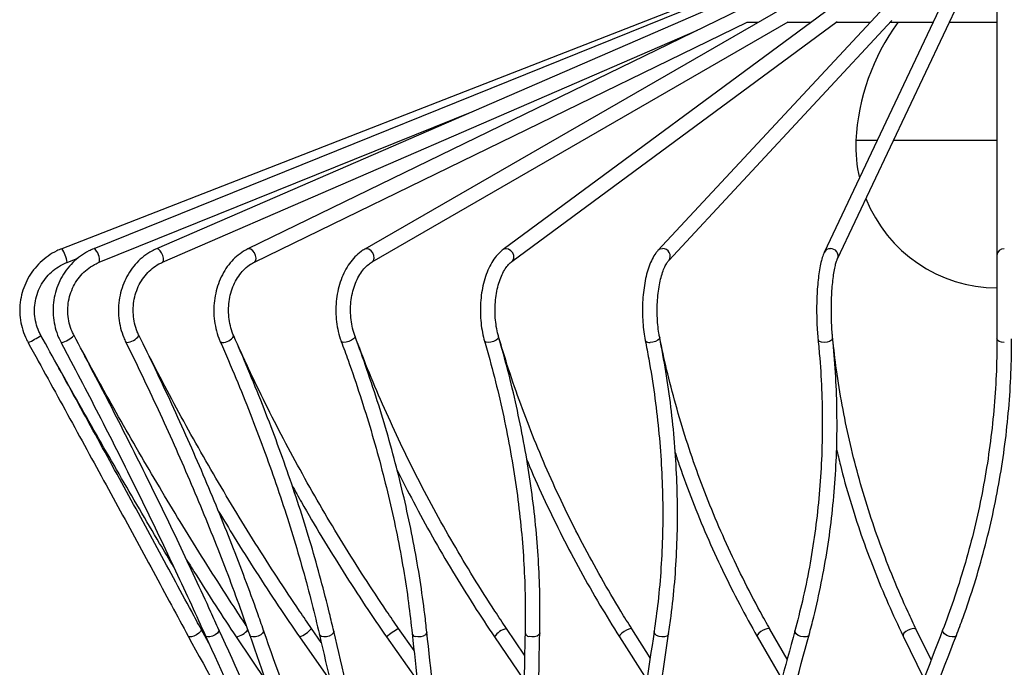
# Model space of a CAD drawing. Header units: millimetres. Extents: x -205 to 202, y -5 to 1774.
# Tile 6 of 11: x -199 to 2, y 618 to 750. Entities that reach past the tile are written whole.
import ezdxf

# ---------------------------------------------------------------- set-up
doc = ezdxf.new("R2010")
doc.units = ezdxf.units.MM

msp = doc.modelspace()

# ---------------------------------------------------------------- linework, layer by layer
at = {"color": 7, "linetype": 'Continuous', "lineweight": 25}
for p, q in [((-38.11, 762.45), (-190.3, 703.1)), ((-36.79, 762.45), (-183.8, 703.1)), ((-34.2, 762.43), (-171.01, 703.08)), ((-30.44, 762.39), (-152.39, 703.05)), ((-25.64, 762.33), (-128.57, 703.01)), ((-19.98, 762.22), (-100.38, 702.91)), ((-13.69, 761.98), (-68.82, 702.73)), ((-6.94, 761.5), (-34.93, 702.35)), ((0.26, 760.64), (0.26, 684.71)), ((-32.22, 701.06), (-4.61, 759.42)), ((-151.07, 700.36), (-50.62, 749.23)), ((-127.07, 700.41), (-42.27, 749.28)), ((-98.6, 700.5), (-32.33, 749.38)), ((-66.62, 700.68), (-21.15, 749.56)), ((-48.45, 749.18), (-50.72, 749.18)), ((-37.65, 749.18), (-42.44, 749.18)), ((-25.6, 749.18), (-32.6, 749.18)), ((-12.77, 749.18), (-21.5, 749.18)), ((0.26, 749.18), (-9.45, 749.18)), ((-169.82, 700.33), (-60.79, 747.62)), ((-182.68, 700.32), (-106.43, 731.1)), ((-190.3, 703.1), (-190.3, 703.1)), ((-183.76, 703.1), (-183.8, 703.1)), ((-189.21, 700.31), (-187.03, 701.16)), ((-160.35, 622.75), (-161.91, 625.56)), ((-137.44, 622.87), (-139.42, 625.7)), ((-118.52, 621.23), (-121.68, 625.7)), ((-95.99, 620.31), (-99.67, 625.69)), ((-70.39, 619.77), (-74.16, 625.65)), ((-48.61, 624.11), (-43.6, 615.38)), ((-42.48, 619.47), (-46, 625.59)), ((-40.92, 625.21), (-40.91, 625.24)), ((-18.87, 624.19), (-14.62, 615.51)), ((-13.15, 619.33), (-16.17, 625.5)), ((-154.81, 624.02), (-148.66, 614.9)), ((-141.89, 624), (-135.55, 614.96)), ((-124.14, 623.99), (-117.83, 615.04)), ((-102.16, 624.01), (-96.09, 615.13)), ((-76.69, 624.04), (-71.06, 615.25))]:
    msp.add_line(p, q, dxfattribs=at)
at = {"color": 8, "linetype": 'Continuous', "lineweight": 25}
for p, q in [((-24.16, 725.12), (-28.49, 725.12)), ((0.26, 725.12), (-20.84, 725.12)), ((-170.9, 703.1), (-171.01, 703.08)), ((-152.16, 703.1), (-152.39, 703.05)), ((-128.18, 703.1), (-128.57, 703.01)), ((-190.42, 683.98), (-190.48, 684)), ((-161.11, 624.41), (-161.23, 624.34)), ((-160.92, 624.1), (-161.03, 624.23))]:
    msp.add_line(p, q, dxfattribs=at)
at = {"color": 8, "linetype": 'Continuous', "lineweight": 25, "flags": 128}
for points in [[(-169.82, 700.33), (-169.71, 700.41), (-169.6, 700.72), (-169.61, 701.17), (-169.75, 701.71), (-169.98, 702.24), (-170.29, 702.69), (-170.61, 703), (-170.9, 703.1)], [(-151.07, 700.36), (-150.98, 700.41), (-150.78, 700.72), (-150.73, 701.17), (-150.83, 701.71), (-151.06, 702.24), (-151.4, 702.69), (-151.78, 703), (-152.16, 703.1)], [(-127.06, 700.41), (-127.05, 700.41), (-126.77, 700.72), (-126.65, 701.17), (-126.71, 701.71), (-126.93, 702.24), (-127.29, 702.69), (-127.73, 703), (-128.18, 703.1)], [(-99.78, 703.1), (-100.24, 703), (-100.38, 702.91)], [(-98.6, 700.5), (-98.39, 700.72), (-98.2, 701.17), (-98.22, 701.71), (-98.42, 702.24), (-98.79, 702.69), (-99.27, 703), (-99.78, 703.1)], [(-67.91, 703.1), (-68.43, 703), (-68.82, 702.73)], [(-130.56, 685.23), (-130.55, 685.22), (-130.6, 684.99), (-130.86, 684.71), (-131.28, 684.43), (-131.8, 684.19), (-132.36, 684.04), (-132.85, 683.98)], [(-103.42, 683.98), (-103.86, 684.04), (-104.12, 684.19), (-104.17, 684.29)], [(-101.29, 685.13), (-101.29, 684.99), (-101.46, 684.71), (-101.82, 684.43), (-102.32, 684.19), (-102.88, 684.04), (-103.42, 683.98)], [(-68.47, 685), (-68.47, 684.99), (-68.54, 684.71), (-68.83, 684.43), (-69.29, 684.19), (-69.84, 684.04), (-70.42, 683.98)], [(-34.95, 683.98), (-35.5, 684.04), (-35.92, 684.19), (-36.16, 684.43), (-36.2, 684.56)], [(-33.22, 684.86), (-33.24, 684.71), (-33.44, 684.43), (-33.84, 684.19), (-34.37, 684.04), (-34.95, 683.98)], [(1.76, 683.98), (1.19, 684.04), (0.7, 684.19), (0.38, 684.43), (0.26, 684.71)], [(-177.1, 683.98), (-177.27, 684.04), (-177.27, 684.04)], [(-157.69, 683.98), (-157.95, 684.04), (-158.01, 684.1)], [(-132.85, 683.98), (-133.2, 684.04), (-133.37, 684.18)], [(-161.9, 625.56), (-161.89, 625.38), (-162.05, 625.09), (-162.39, 624.75), (-162.86, 624.44), (-163.38, 624.18), (-163.88, 624.03), (-164.28, 624), (-164.52, 624.1)], [(-158.3, 625.46), (-158.28, 625.38), (-158.35, 625.09), (-158.62, 624.75), (-159.05, 624.44), (-159.58, 624.18), (-160.12, 624.03), (-160.59, 624), (-160.92, 624.1)], [(-151.78, 624.1), (-152.01, 624.31), (-152.03, 624.36)], [(-149.19, 625.34), (-149.19, 625.09), (-149.39, 624.75), (-149.77, 624.44), (-150.28, 624.18), (-150.84, 624.03), (-151.36, 624), (-151.78, 624.1)], [(-137.41, 624.1), (-137.73, 624.31), (-137.83, 624.51)], [(-134.9, 625.18), (-134.89, 625.09), (-135, 624.75), (-135.32, 624.44), (-135.8, 624.18), (-136.36, 624.03), (-136.93, 624), (-137.41, 624.1)], [(-115.93, 625), (-115.97, 624.75), (-116.21, 624.44), (-116.64, 624.18), (-117.18, 624.03), (-117.77, 624), (-118.3, 624.1)], [(-92.91, 624.81), (-92.92, 624.75), (-93.08, 624.44), (-93.44, 624.18), (-93.96, 624.03), (-94.54, 624), (-95.1, 624.1)], [(-74.16, 625.65), (-74.18, 625.67), (-74.38, 625.7), (-74.75, 625.6), (-75.21, 625.38), (-75.71, 625.09), (-76.17, 624.75), (-76.51, 624.44), (-76.69, 624.18), (-76.69, 624.04)], [(-68.6, 624.1), (-69.11, 624.31), (-69.46, 624.61), (-69.61, 624.94), (-69.61, 625.08)], [(-66.65, 624.63), (-66.72, 624.44), (-67.01, 624.18), (-67.47, 624.03), (-68.03, 624), (-68.6, 624.1)], [(-46, 625.59), (-46.1, 625.67), (-46.4, 625.7), (-46.84, 625.6), (-47.35, 625.38), (-47.86, 625.09), (-48.28, 624.75), (-48.55, 624.44), (-48.63, 624.18), (-48.61, 624.11)], [(-39.71, 624.1), (-40.24, 624.31), (-40.66, 624.61), (-40.89, 624.94), (-40.92, 625.21)], [(-38.02, 624.45), (-38.03, 624.44), (-38.23, 624.18), (-38.62, 624.03), (-39.14, 624), (-39.71, 624.1)], [(-16.17, 625.5), (-16.18, 625.52), (-16.39, 625.67), (-16.78, 625.7), (-17.28, 625.6), (-17.82, 625.38), (-18.31, 625.09), (-18.68, 624.75), (-18.87, 624.44), (-18.87, 624.19)], [(-9.4, 624.1), (-9.95, 624.31), (-10.41, 624.61), (-10.72, 624.94), (-10.82, 625.26), (-10.8, 625.39)], [(-8, 624.31), (-8.09, 624.18), (-8.4, 624.03), (-8.86, 624), (-9.4, 624.1)]]:
    msp.add_lwpolyline(points, dxfattribs=at)
at = {"color": 7, "linetype": 'Continuous', "lineweight": 25}
for centre, radius, start, end in [((16.54, 722.68), 45.1, 144.0084, 176.8962), ((0.45, 724.05), 28.96, 177.8799, 193.0508), ((0.45, 724.05), 28.96, 201.8034, 269.6269)]:
    msp.add_arc(centre, radius, start, end, dxfattribs=at)
at = {"color": 8, "linetype": 'Continuous', "lineweight": 25}
for centre, radius, start, end in [((-196.38, 699.13), 7.27, 9.3137, 33.1358), ((-185.4, 700.86), 2.78, 348.7191, 53.7707), ((-67.86, 701.58), 1.53, 324.2092, 92.0977), ((-33.71, 701.74), 1.36, 88.5098, 153.6541), ((-33.6, 701.62), 1.49, 338.4746, 92.9739), ((1.72, 701.65), 1.45, 88.0606, 177.9195), ((-202.69, 696.99), 14.12, 292.8796, 305.0525), ((-191.47, 688.94), 5.06, 281.9923, 315.928), ((-177.43, 687.55), 3.58, 275.2204, 322.6273), ((-157.63, 686.73), 2.75, 268.7422, 328.9469), ((-70.61, 684.89), 0.929, 210.7662, 282.314), ((-155.62, 628.12), 4.18, 281.1966, 320.548), ((-144.77, 630.82), 7.41, 292.8822, 316.2438), ((-114.01, 612.01), 15.7, 119.2539, 130.2189), ((-118.18, 624.84), 0.749, 191.2387, 260.6749), ((-98.87, 621.81), 3.96, 101.7085, 146.2527), ((-94.98, 625.04), 0.948, 189.427, 262.5032)]:
    msp.add_arc(centre, radius, start, end, dxfattribs=at)
at = {"color": 7, "linetype": 'Continuous', "lineweight": 25}
for points, knots in [([(-190.3, 703.1), (-190.66, 702.96), (-191.64, 702.54), (-193.15, 701.64), (-194.75, 700.33), (-196.13, 698.79), (-197.26, 697.05), (-198.12, 695.16), (-198.68, 693.17), (-198.92, 691.11), (-198.85, 689.04), (-198.47, 687), (-197.89, 685.31), (-197.39, 684.34), (-197.2, 683.98)], [0, 0, 0, 0, 0.0499169, 0.1395985, 0.2293433, 0.3190957, 0.408857, 0.4986275, 0.5884069, 0.678194, 0.7679867, 0.8577826, 0.9475783, 1, 1, 1, 1]), ([(-183.8, 703.1), (-184.14, 702.95), (-185.1, 702.53), (-186.56, 701.62), (-188.11, 700.31), (-189.45, 698.77), (-190.54, 697.04), (-191.37, 695.15), (-191.9, 693.15), (-192.14, 691.09), (-192.07, 689.01), (-191.69, 686.97), (-191.13, 685.3), (-190.65, 684.34), (-190.48, 684)], [0, 0, 0, 0, 0.050035, 0.139683, 0.229422, 0.319237, 0.409133, 0.49911, 0.589159, 0.679268, 0.769421, 0.8596, 0.94978, 1, 1, 1, 1]), ([(-171.01, 703.08), (-171.33, 702.93), (-172.23, 702.51), (-173.61, 701.6), (-175.05, 700.28), (-176.3, 698.74), (-177.32, 697), (-178.09, 695.11), (-178.59, 693.1), (-178.81, 691.04), (-178.74, 688.96), (-178.37, 686.92), (-177.85, 685.28), (-177.41, 684.35), (-177.27, 684.04)], [0, 0, 0, 0, 0.0502712, 0.1398644, 0.2296415, 0.3196639, 0.4099196, 0.5003748, 0.5909885, 0.6817222, 0.7725432, 0.863421, 0.9543197, 1, 1, 1, 1]), ([(-152.39, 703.05), (-152.68, 702.9), (-153.49, 702.47), (-154.73, 701.55), (-156.04, 700.23), (-157.15, 698.67), (-158.07, 696.92), (-158.75, 695.02), (-159.19, 693.01), (-159.38, 690.95), (-159.3, 688.87), (-158.96, 686.82), (-158.49, 685.24), (-158.12, 684.36), (-158.01, 684.1)], [0, 0, 0, 0, 0.050622, 0.140202, 0.230206, 0.320785, 0.411805, 0.503119, 0.594611, 0.686214, 0.777898, 0.869663, 0.96151, 1, 1, 1, 1]), ([(-128.57, 703.01), (-128.82, 702.85), (-129.53, 702.41), (-130.6, 701.46), (-131.71, 700.12), (-132.66, 698.55), (-133.44, 696.78), (-134.01, 694.87), (-134.37, 692.86), (-134.51, 690.79), (-134.43, 688.71), (-134.12, 686.68), (-133.73, 685.18), (-133.44, 684.37), (-133.37, 684.18)], [0, 0, 0, 0, 0.05107, 0.140916, 0.231719, 0.323593, 0.416025, 0.508616, 0.601186, 0.693728, 0.786297, 0.878967, 0.971808, 1, 1, 1, 1]), ([(-100.38, 702.91), (-100.59, 702.75), (-101.18, 702.28), (-102.04, 701.31), (-102.92, 699.93), (-103.67, 698.32), (-104.27, 696.53), (-104.7, 694.61), (-104.96, 692.59), (-105.05, 690.53), (-104.96, 688.47), (-104.71, 686.49), (-104.41, 685.11), (-104.21, 684.41), (-104.17, 684.29)], [0, 0, 0, 0, 0.051543, 0.142769, 0.235903, 0.330385, 0.424773, 0.518741, 0.612338, 0.705716, 0.799054, 0.892509, 0.981432, 1, 1, 1, 1]), ([(-68.82, 702.73), (-68.97, 702.55), (-69.4, 702.05), (-70.01, 701.02), (-70.63, 699.58), (-71.14, 697.92), (-71.53, 696.11), (-71.81, 694.18), (-71.96, 692.17), (-72, 690.13), (-71.92, 688.11), (-71.73, 686.17), (-71.52, 684.99), (-71.41, 684.41)], [0, 0, 0, 0, 0.05181, 0.148397, 0.247248, 0.344782, 0.440763, 0.535692, 0.630004, 0.724016, 0.817979, 0.912071, 1, 1, 1, 1]), ([(-34.93, 702.35), (-35.01, 702.18), (-35.23, 701.68), (-35.53, 700.68), (-35.84, 699.25), (-36.09, 697.61), (-36.28, 695.83), (-36.41, 693.93), (-36.48, 691.97), (-36.49, 689.96), (-36.45, 687.98), (-36.35, 686.16), (-36.25, 685.06), (-36.2, 684.56)], [0, 0, 0, 0, 0.0513147, 0.1493849, 0.2523721, 0.3506473, 0.4468847, 0.5421624, 0.6369612, 0.7315457, 0.8260973, 0.9207373, 1, 1, 1, 1]), ([(-174.58, 685.37), (-174.7, 685.64), (-175.08, 686.44), (-175.52, 687.88), (-175.78, 689.67), (-175.77, 691.49), (-175.49, 693.28), (-174.94, 694.99), (-174.14, 696.56), (-173.12, 697.95), (-171.9, 699.12), (-170.77, 699.88), (-170.05, 700.22), (-169.82, 700.33)], [0, 0, 0, 0, 0.049964, 0.150211, 0.250438, 0.350539, 0.450564, 0.550545, 0.650543, 0.75064, 0.850956, 0.951637, 1, 1, 1, 1]), ([(-155.27, 685.31), (-155.38, 685.58), (-155.71, 686.38), (-156.1, 687.82), (-156.35, 689.61), (-156.35, 691.43), (-156.11, 693.22), (-155.63, 694.92), (-154.94, 696.5), (-154.06, 697.89), (-153.01, 699.05), (-152, 699.87), (-151.33, 700.22), (-151.07, 700.36)], [0, 0, 0, 0, 0.050007, 0.148957, 0.247964, 0.346882, 0.445713, 0.544434, 0.643059, 0.741633, 0.840309, 0.939382, 1, 1, 1, 1]), ([(-130.56, 685.23), (-130.65, 685.5), (-130.93, 686.3), (-131.27, 687.74), (-131.48, 689.53), (-131.49, 691.36), (-131.29, 693.16), (-130.9, 694.87), (-130.34, 696.45), (-129.61, 697.85), (-128.77, 699.01), (-127.9, 699.87), (-127.32, 700.24), (-127.07, 700.41)], [0, 0, 0, 0, 0.0500572, 0.1474984, 0.2451784, 0.3429444, 0.4406817, 0.5382154, 0.6354284, 0.7322659, 0.8288139, 0.9253423, 1, 1, 1, 1]), ([(-101.29, 685.13), (-101.37, 685.4), (-101.59, 686.21), (-101.85, 687.66), (-102.02, 689.46), (-102.03, 691.3), (-101.89, 693.12), (-101.59, 694.86), (-101.15, 696.45), (-100.6, 697.86), (-99.95, 699.04), (-99.27, 699.94), (-98.82, 700.32), (-98.6, 700.5)], [0, 0, 0, 0, 0.0501, 0.146168, 0.242704, 0.339529, 0.436404, 0.533019, 0.629122, 0.724463, 0.818829, 0.912205, 1, 1, 1, 1]), ([(-68.47, 685), (-68.52, 685.29), (-68.68, 686.11), (-68.86, 687.58), (-68.98, 689.41), (-68.99, 691.28), (-68.89, 693.12), (-68.69, 694.89), (-68.39, 696.53), (-68, 697.97), (-67.56, 699.17), (-67.1, 700.06), (-66.79, 700.5), (-66.64, 700.66), (-66.62, 700.68)], [0, 0, 0, 0, 0.050111, 0.145303, 0.241073, 0.337222, 0.433464, 0.529464, 0.62492, 0.719457, 0.812569, 0.9036, 0.985265, 1, 1, 1, 1]), ([(-33.22, 684.86), (-33.25, 685.15), (-33.33, 686), (-33.42, 687.51), (-33.48, 689.38), (-33.49, 691.29), (-33.44, 693.17), (-33.33, 694.99), (-33.18, 696.67), (-32.97, 698.17), (-32.74, 699.43), (-32.49, 700.37), (-32.32, 700.86), (-32.24, 701.03), (-32.22, 701.06)], [0, 0, 0, 0, 0.050061, 0.145029, 0.240434, 0.336108, 0.431854, 0.527451, 0.622691, 0.717279, 0.810721, 0.902115, 0.97866, 1, 1, 1, 1]), ([(-194.57, 685.43), (-194.71, 685.7), (-195.13, 686.5), (-195.61, 687.94), (-195.91, 689.74), (-195.88, 691.57), (-195.54, 693.37), (-194.9, 695.08), (-193.98, 696.66), (-192.79, 698.05), (-191.39, 699.21), (-190.15, 699.92), (-189.4, 700.23), (-189.21, 700.31)], [0, 0, 0, 0, 0.049917, 0.151552, 0.253273, 0.354983, 0.456689, 0.558394, 0.660105, 0.761828, 0.863567, 0.965325, 1, 1, 1, 1]), ([(-187.83, 685.41), (-187.97, 685.68), (-188.37, 686.48), (-188.84, 687.92), (-189.12, 689.72), (-189.1, 691.54), (-188.78, 693.34), (-188.17, 695.05), (-187.29, 696.62), (-186.17, 698.01), (-184.83, 699.18), (-183.63, 699.91), (-182.88, 700.23), (-182.68, 700.32)], [0, 0, 0, 0, 0.049933, 0.151102, 0.252293, 0.353409, 0.454487, 0.555557, 0.65666, 0.757844, 0.85915, 0.960617, 1, 1, 1, 1]), ([(-161.9, 625.56), (-162.55, 626.76), (-164.42, 630.22), (-167.57, 636.04), (-171.35, 643.01), (-175.19, 650.06), (-179.06, 657.16), (-182.98, 664.32), (-186.92, 671.52), (-190.79, 678.56), (-193.35, 683.2), (-194.57, 685.43)], [0, 0, 0, 0, 0.062271, 0.1806094, 0.2989521, 0.417294, 0.5356352, 0.6539758, 0.772316, 0.8906558, 1, 1, 1, 1]), ([(-167.49, 638.23), (-168.45, 639.84), (-170.8, 643.77), (-174.52, 650.1), (-178.64, 657.19), (-182.75, 664.34), (-186.83, 671.53), (-190.78, 678.56), (-193.34, 683.2), (-194.57, 685.43)], [0, 0, 0, 0, 0.104866, 0.255958, 0.407053, 0.55815, 0.709249, 0.860349, 1, 1, 1, 1]), ([(-158.3, 625.46), (-158.84, 626.66), (-160.41, 630.14), (-163.1, 635.96), (-166.39, 642.94), (-169.78, 650), (-173.27, 657.12), (-176.86, 664.28), (-180.53, 671.49), (-184.19, 678.53), (-186.65, 683.18), (-187.83, 685.41)], [0, 0, 0, 0, 0.062275, 0.180646, 0.299015, 0.417375, 0.535729, 0.654077, 0.772421, 0.89076, 1, 1, 1, 1]), ([(-152.72, 626.31), (-153.37, 627.29), (-155.51, 630.54), (-159.1, 636.13), (-163.48, 643.09), (-167.79, 650.12), (-172.03, 657.21), (-176.19, 664.35), (-180.26, 671.53), (-184.15, 678.55), (-186.64, 683.19), (-187.83, 685.41)], [0, 0, 0, 0, 0.051869, 0.17152, 0.291178, 0.410838, 0.530501, 0.650164, 0.769828, 0.88949, 1, 1, 1, 1]), ([(-149.19, 625.34), (-149.61, 626.54), (-150.82, 630.02), (-152.96, 635.85), (-155.64, 642.85), (-158.48, 649.92), (-161.47, 657.04), (-164.6, 664.22), (-167.88, 671.43), (-171.2, 678.49), (-173.48, 683.14), (-174.58, 685.37)], [0, 0, 0, 0, 0.06228, 0.18068, 0.299069, 0.417444, 0.535806, 0.654157, 0.772497, 0.890829, 1, 1, 1, 1]), ([(-139.42, 625.7), (-140.24, 626.89), (-142.61, 630.35), (-146.45, 636.14), (-150.9, 643.1), (-155.23, 650.12), (-159.44, 657.21), (-163.51, 664.34), (-167.45, 671.52), (-171.15, 678.53), (-173.47, 683.16), (-174.58, 685.37)], [0, 0, 0, 0, 0.062271, 0.180642, 0.299018, 0.417394, 0.53577, 0.654144, 0.772514, 0.890882, 1, 1, 1, 1]), ([(-134.9, 625.18), (-135.18, 626.39), (-136, 629.87), (-137.5, 635.71), (-139.48, 642.72), (-141.67, 649.8), (-144.05, 656.94), (-146.63, 664.12), (-149.4, 671.35), (-152.27, 678.41), (-154.29, 683.07), (-155.27, 685.31)], [0, 0, 0, 0, 0.062286, 0.180659, 0.299023, 0.417373, 0.535709, 0.654033, 0.772346, 0.890649, 1, 1, 1, 1]), ([(-121.68, 625.7), (-122.5, 626.89), (-124.87, 630.35), (-128.69, 636.14), (-133.07, 643.09), (-137.28, 650.11), (-141.31, 657.19), (-145.16, 664.32), (-148.82, 671.49), (-152.2, 678.49), (-154.28, 683.1), (-155.27, 685.31)], [0, 0, 0, 0, 0.062275, 0.180692, 0.299112, 0.417531, 0.535946, 0.654357, 0.772764, 0.891166, 1, 1, 1, 1]), ([(-115.93, 625), (-116.06, 626.21), (-116.44, 629.7), (-117.27, 635.55), (-118.47, 642.56), (-119.93, 649.64), (-121.62, 656.79), (-123.54, 663.98), (-125.7, 671.21), (-128.03, 678.3), (-129.74, 682.98), (-130.56, 685.23)], [0, 0, 0, 0, 0.062289, 0.180541, 0.298795, 0.417046, 0.535292, 0.653534, 0.77177, 0.890001, 1, 1, 1, 1]), ([(-99.67, 625.69), (-100.47, 626.88), (-102.77, 630.33), (-106.44, 636.11), (-110.59, 643.06), (-114.53, 650.08), (-118.25, 657.16), (-121.74, 664.28), (-125, 671.44), (-127.96, 678.43), (-129.72, 683.03), (-130.56, 685.23)], [0, 0, 0, 0, 0.062278, 0.180755, 0.299235, 0.417712, 0.536186, 0.654657, 0.773124, 0.891588, 1, 1, 1, 1]), ([(-104.17, 684.29), (-103.81, 683.03), (-102.76, 679.36), (-101.23, 673.31), (-99.66, 666.14), (-98.36, 659.01), (-97.32, 651.92), (-96.55, 644.89), (-96.06, 637.93), (-95.83, 631.25), (-95.88, 626.94), (-95.91, 624.88)], [0, 0, 0, 0, 0.062287, 0.180835, 0.299388, 0.417941, 0.536498, 0.655059, 0.773626, 0.892202, 1, 1, 1, 1]), ([(-92.91, 624.81), (-92.89, 626.02), (-92.83, 629.51), (-92.94, 635.36), (-93.33, 642.37), (-94, 649.46), (-94.94, 656.6), (-96.15, 663.79), (-97.63, 671.02), (-99.32, 678.14), (-100.65, 682.85), (-101.29, 685.13)], [0, 0, 0, 0, 0.062289, 0.180342, 0.298409, 0.416487, 0.534576, 0.652673, 0.770776, 0.888883, 1, 1, 1, 1]), ([(-74.16, 625.65), (-74.9, 626.84), (-77.06, 630.29), (-80.44, 636.07), (-84.23, 643.02), (-87.77, 650.03), (-91.05, 657.1), (-94.07, 664.23), (-96.82, 671.39), (-99.25, 678.36), (-100.63, 682.94), (-101.29, 685.13)], [0, 0, 0, 0, 0.06228, 0.180835, 0.299393, 0.417951, 0.536509, 0.655068, 0.773628, 0.892189, 1, 1, 1, 1]), ([(-71.41, 684.41), (-71.17, 683.15), (-70.46, 679.49), (-69.51, 673.44), (-68.65, 666.27), (-68.09, 659.14), (-67.82, 652.05), (-67.84, 645.02), (-68.16, 638.06), (-68.73, 631.4), (-69.33, 627.1), (-69.61, 625.07)], [0, 0, 0, 0, 0.0622841, 0.1809677, 0.2996614, 0.4183652, 0.5370805, 0.6558085, 0.7745505, 0.8933074, 1, 1, 1, 1]), ([(-66.65, 624.63), (-66.47, 625.83), (-65.97, 629.32), (-65.37, 635.17), (-64.93, 642.18), (-64.79, 649.26), (-64.95, 656.4), (-65.39, 663.59), (-66.14, 670.82), (-67.14, 677.96), (-68.03, 682.69), (-68.47, 685)], [0, 0, 0, 0, 0.062284, 0.180157, 0.298044, 0.415946, 0.533864, 0.651795, 0.769739, 0.887696, 1, 1, 1, 1]), ([(-46, 625.59), (-46.67, 626.78), (-48.6, 630.23), (-51.6, 636.01), (-54.9, 642.95), (-57.91, 649.96), (-60.64, 657.03), (-63.09, 664.16), (-65.24, 671.32), (-67.05, 678.27), (-68.01, 682.84), (-68.47, 685)], [0, 0, 0, 0, 0.062281, 0.180931, 0.299588, 0.41825, 0.536917, 0.655589, 0.774269, 0.892956, 1, 1, 1, 1]), ([(-36.2, 684.56), (-36.08, 683.3), (-35.73, 679.64), (-35.39, 673.58), (-35.28, 666.41), (-35.48, 659.27), (-35.98, 652.18), (-36.8, 645.15), (-37.92, 638.18), (-39.28, 631.54), (-40.39, 627.26), (-40.91, 625.24)], [0, 0, 0, 0, 0.0622778, 0.1810876, 0.299909, 0.4187409, 0.5375832, 0.6564355, 0.7752973, 0.8941679, 1, 1, 1, 1]), ([(-38.02, 624.45), (-37.7, 625.66), (-36.78, 629.15), (-35.48, 634.99), (-34.23, 642), (-33.29, 649.08), (-32.65, 656.21), (-32.32, 663.4), (-32.31, 670.63), (-32.58, 677.78), (-33.01, 682.53), (-33.22, 684.86)], [0, 0, 0, 0, 0.062276, 0.180068, 0.297869, 0.415675, 0.533488, 0.651309, 0.769139, 0.886977, 1, 1, 1, 1]), ([(-16.17, 625.5), (-16.73, 626.69), (-18.38, 630.14), (-20.88, 635.92), (-23.57, 642.86), (-25.97, 649.87), (-28.06, 656.94), (-29.84, 664.07), (-31.32, 671.23), (-32.46, 678.16), (-32.97, 682.71), (-33.22, 684.86)], [0, 0, 0, 0, 0.062278, 0.181037, 0.299806, 0.418583, 0.537369, 0.656163, 0.774965, 0.893776, 1, 1, 1, 1]), ([(0.26, 684.71), (0.26, 683.45), (0.23, 679.79), (-0.05, 673.73), (-0.69, 666.56), (-1.64, 659.42), (-2.9, 652.33), (-4.48, 645.29), (-6.37, 638.32), (-8.46, 631.68), (-10.05, 627.4), (-10.8, 625.39)], [0, 0, 0, 0, 0.06227, 0.181139, 0.300015, 0.418893, 0.537771, 0.656648, 0.775523, 0.894396, 1, 1, 1, 1]), ([(-8, 624.31), (-7.55, 625.52), (-6.23, 629), (-4.28, 634.84), (-2.26, 641.85), (-0.55, 648.93), (0.85, 656.06), (1.94, 663.25), (2.71, 670.48), (3.18, 677.63), (3.24, 682.38), (3.26, 684.71)], [0, 0, 0, 0, 0.062268, 0.180089, 0.297911, 0.415728, 0.533542, 0.651353, 0.769162, 0.886971, 1, 1, 1, 1]), ([(-197.2, 683.98), (-196.5, 682.71), (-194.47, 679.03), (-191.13, 672.94), (-187.17, 665.74), (-183.25, 658.57), (-179.36, 651.44), (-175.51, 644.37), (-171.71, 637.37), (-168.05, 630.62), (-165.68, 626.24), (-164.54, 624.14)], [0, 0, 0, 0, 0.062271, 0.180606, 0.298946, 0.417286, 0.535625, 0.653964, 0.772303, 0.89064, 1, 1, 1, 1]), ([(-190.48, 684), (-189.81, 682.73), (-187.85, 679.06), (-184.68, 672.97), (-180.98, 665.78), (-177.37, 658.62), (-173.85, 651.5), (-170.43, 644.44), (-167.11, 637.45), (-163.97, 630.7), (-161.99, 626.33), (-161.03, 624.23)], [0, 0, 0, 0, 0.062274, 0.180613, 0.298955, 0.417293, 0.535627, 0.653956, 0.772278, 0.890593, 1, 1, 1, 1]), ([(-177.27, 684.04), (-176.64, 682.78), (-174.83, 679.1), (-171.93, 673.03), (-168.62, 665.84), (-165.45, 658.69), (-162.42, 651.58), (-159.54, 644.53), (-156.81, 637.56), (-154.29, 630.82), (-152.76, 626.46), (-152.03, 624.36)], [0, 0, 0, 0, 0.062278, 0.180629, 0.298979, 0.417321, 0.535653, 0.653975, 0.772284, 0.89058, 1, 1, 1, 1]), ([(-158.01, 684.1), (-157.46, 682.84), (-155.85, 679.17), (-153.33, 673.1), (-150.51, 665.92), (-147.88, 658.78), (-145.44, 651.68), (-143.2, 644.65), (-141.16, 637.68), (-139.35, 630.96), (-138.32, 626.6), (-137.83, 624.51)], [0, 0, 0, 0, 0.062283, 0.180664, 0.299041, 0.417408, 0.535763, 0.654106, 0.772435, 0.89075, 1, 1, 1, 1]), ([(-133.37, 684.18), (-132.9, 682.92), (-131.55, 679.25), (-129.49, 673.19), (-127.26, 666.02), (-125.26, 658.89), (-123.49, 651.8), (-121.96, 644.77), (-120.67, 637.81), (-119.64, 631.1), (-119.15, 626.77), (-118.91, 624.69)], [0, 0, 0, 0, 0.062286, 0.18073, 0.299171, 0.417605, 0.536033, 0.654453, 0.772867, 0.891276, 1, 1, 1, 1]), ([(-32.43, 662.32), (-32.17, 661.22), (-31.38, 657.71), (-29.71, 651.85), (-27.43, 644.74), (-24.83, 637.71), (-22, 630.85), (-19.9, 626.38), (-18.87, 624.19)], [0, 0, 0, 0, 0.084823, 0.269485, 0.454159, 0.638845, 0.823544, 1, 1, 1, 1]), ([(-95.59, 660.21), (-95.39, 659.72), (-94.22, 656.83), (-91.82, 651.59), (-88.37, 644.48), (-84.65, 637.45), (-80.77, 630.63), (-78.03, 626.19), (-76.69, 624.05)], [0, 0, 0, 0, 0.039326, 0.233807, 0.428292, 0.62278, 0.817269, 1, 1, 1, 1]), ([(-65.32, 661.58), (-65.03, 660.68), (-63.96, 657.37), (-61.82, 651.71), (-58.91, 644.6), (-55.69, 637.57), (-52.28, 630.72), (-49.81, 626.27), (-48.61, 624.11)], [0, 0, 0, 0, 0.070749, 0.258548, 0.446359, 0.63418, 0.822011, 1, 1, 1, 1]), ([(-121.98, 658), (-120.88, 655.83), (-118.58, 651.27), (-114.81, 644.39), (-110.71, 637.36), (-106.5, 630.56), (-103.57, 626.14), (-102.16, 624.01)], [0, 0, 0, 0, 0.187535, 0.394107, 0.600674, 0.807238, 1, 1, 1, 1]), ([(-143.39, 654.88), (-142.76, 653.73), (-140.8, 650.2), (-137.33, 644.34), (-133, 637.31), (-128.61, 630.52), (-125.59, 626.11), (-124.14, 623.99)], [0, 0, 0, 0, 0.1091126, 0.3358725, 0.5626267, 0.7893768, 1, 1, 1, 1]), ([(-158.36, 649.58), (-157.31, 647.82), (-154.82, 643.7), (-150.76, 637.29), (-146.33, 630.51), (-143.34, 626.11), (-141.89, 624)], [0, 0, 0, 0, 0.202247, 0.47487, 0.747493, 1, 1, 1, 1]), ([(-164.87, 639.69), (-164.37, 638.9), (-162.42, 635.76), (-159.07, 630.52), (-156.19, 626.13), (-154.81, 624.02)], [0, 0, 0, 0, 0.150395, 0.591815, 1, 1, 1, 1]), ([(-164.54, 624.13), (-160.54, 616.8), (-153.38, 603.66), (-145.8, 590.75), (-142.45, 585.04)], [0, 0, 0, 0, 0.557693, 1, 1, 1, 1]), ([(-161.03, 624.23), (-157.69, 616.9), (-150.78, 601.78), (-143.42, 586.92), (-139.63, 579.27)], [0, 0, 0, 0, 0.484381, 1, 1, 1, 1]), ([(-136.95, 580.61), (-140.5, 587.79), (-147.85, 602.6), (-154.74, 617.69), (-158.3, 625.46)], [0, 0, 0, 0, 0.4843799, 1, 1, 1, 1]), ([(-152.03, 624.35), (-149.45, 617.02), (-144.14, 601.9), (-138.4, 587.04), (-135.45, 579.39)], [0, 0, 0, 0, 0.48438, 1, 1, 1, 1]), ([(-132.66, 580.49), (-135.43, 587.67), (-141.16, 602.48), (-146.46, 617.57), (-149.2, 625.34)], [0, 0, 0, 0, 0.484379, 1, 1, 1, 1]), ([(-137.83, 624.51), (-136.12, 617.19), (-132.58, 602.06), (-128.66, 587.21), (-126.64, 579.55)], [0, 0, 0, 0, 0.484379, 1, 1, 1, 1]), ([(-123.74, 580.33), (-125.64, 587.5), (-129.55, 602.31), (-133.08, 617.4), (-134.9, 625.18)], [0, 0, 0, 0, 0.484378, 1, 1, 1, 1]), ([(-118.91, 624.69), (-118.11, 617.36), (-116.48, 602.23), (-114.51, 587.38), (-113.49, 579.73)], [0, 0, 0, 0, 0.484377, 1, 1, 1, 1]), ([(-110.52, 580.15), (-111.48, 587.33), (-113.44, 602.14), (-115.08, 617.23), (-115.93, 625.01)], [0, 0, 0, 0, 0.4843765, 1, 1, 1, 1]), ([(-95.91, 624.88), (-96.06, 617.56), (-96.37, 602.44), (-96.42, 587.59), (-96.45, 579.94)], [0, 0, 0, 0, 0.484377, 1, 1, 1, 1]), ([(-93.45, 579.94), (-93.43, 587.12), (-93.38, 601.93), (-93.07, 617.03), (-92.91, 624.81)], [0, 0, 0, 0, 0.4843764, 1, 1, 1, 1]), ([(-69.61, 625.07), (-70.74, 617.49), (-72.99, 602.38), (-75.06, 587.54), (-76.09, 580.14)], [0, 0, 0, 0, 0.501316, 1, 1, 1, 1]), ([(-73.11, 579.74), (-72.08, 587.13), (-70.02, 601.96), (-67.77, 617.06), (-66.65, 624.63)], [0, 0, 0, 0, 0.498811, 1, 1, 1, 1]), ([(-40.91, 625.24), (-42.91, 617.92), (-47.02, 602.81), (-51.03, 587.98), (-53.1, 580.33)], [0, 0, 0, 0, 0.484375, 1, 1, 1, 1]), ([(-50.2, 579.55), (-48.26, 586.73), (-44.25, 601.56), (-40.14, 616.67), (-38.02, 624.45)], [0, 0, 0, 0, 0.484375, 1, 1, 1, 1]), ([(-10.8, 625.39), (-13.62, 618.07), (-19.46, 602.97), (-25.27, 588.14), (-28.27, 580.49)], [0, 0, 0, 0, 0.484376, 1, 1, 1, 1]), ([(-25.48, 579.39), (-22.66, 586.57), (-16.85, 601.41), (-11.01, 616.52), (-8, 624.31)], [0, 0, 0, 0, 0.484376, 1, 1, 1, 1]), ([(19.7, 625.5), (16.13, 618.19), (8.78, 603.08), (1.36, 588.26), (-2.47, 580.61)], [0, 0, 0, 0, 0.484374, 1, 1, 1, 1]), ([(0.21, 579.27), (3.81, 586.45), (11.24, 601.29), (18.6, 616.4), (22.4, 624.19)], [0, 0, 0, 0, 0.484374, 1, 1, 1, 1])]:
    msp.add_open_spline(points, degree=3, knots=knots, dxfattribs=at)

doc.saveas('drawing.dxf')
